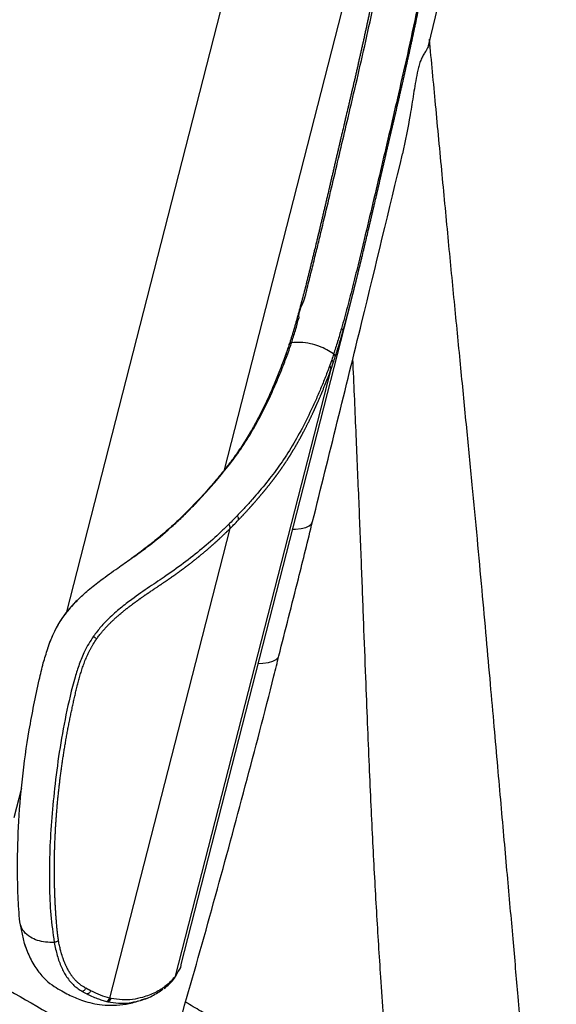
# Paper-space layout '_Isometric' of a CAD drawing. Header units: millimetres. Extents: x -366 to 335, y -210 to 761.
# Tile 6 of 7: x 188 to 335, y 274 to 542. Entities that reach past the tile are written whole.
import ezdxf

# ---------------------------------------------------------------- set-up
doc = ezdxf.new("R2010")
doc.units = ezdxf.units.MM

psp = doc.layouts.new('_Isometric')

# ---------------------------------------------------------------- linework, layer by layer
at = {"color": 7, "linetype": 'Continuous', "lineweight": 25}
for p, q in [((201.27, 380.5), (273.33, 661.71)), ((244.18, 419.15), (292.28, 606.82)), ((299.76, 534.61), (303.5, 550.39)), ((232.38, 284.47), (278.66, 465.05)), ((276.05, 457.62), (276.04, 457.61)), ((261.44, 452.18), (260.82, 450.4)), ((273.4, 449.13), (272.81, 447.44)), ((273.22, 446.61), (273.82, 448.33)), ((230.86, 281.31), (273.22, 446.61)), ((236.69, 410.53), (234.49, 408.27)), ((237.1, 410.8), (237.11, 410.8)), ((247.69, 406.69), (247.69, 406.69)), ((212.98, 275.34), (245.75, 403.22)), ((200, 378.68), (200.01, 378.68)), ((208.53, 373.84), (208.52, 373.83)), ((186.93, 324.55), (188.99, 332.57)), ((231.29, 282.17), (230.86, 281.31)), ((205.53, 277.17), (205.53, 277.17)), ((206.85, 276.46), (206.85, 276.46)), ((212.08, 274.45), (212.43, 274.36)), ((213.33, 275.26), (212.98, 275.34)), ((221.53, 274.83), (223.07, 275.35))]:
    psp.add_line(p, q, dxfattribs=at)
at = {"color": 7, "linetype": 'Continuous', "lineweight": 25, "flags": 128}
for points in [[(260.78, 450.22), (260.8, 450.31), (260.84, 450.39)], [(261.4, 452.02), (261.43, 452.1), (261.46, 452.17)], [(262.76, 402.99), (263.52, 403.02), (265.05, 403.19), (266.32, 403.5), (267.29, 403.95), (267.93, 404.51), (268.21, 405.07)], [(253.4, 366.47), (254.64, 366.52), (256.16, 366.71), (257.41, 367.05), (258.32, 367.53), (258.89, 368.13), (259.05, 368.51)], [(190.14, 289.15), (189.72, 290.18), (188.63, 295.27), (188.63, 295.27), (188.63, 295.27)]]:
    psp.add_lwpolyline(points, dxfattribs=at)
at = {"color": 7, "linetype": 'Continuous', "lineweight": 25}
for centre, radius, start, end in [((261.53, 449.93), 0.835, 97.749, 145.8952), ((262.09, 451.7), 0.786, 94.8668, 143.6533), ((272.89, 448.36), 0.928, 358.2763, 56.8621), ((272.26, 446.65), 0.965, 357.4147, 54.7998), ((235.16, 407.62), 0.918, 107.4556, 136.4883), ((244.22, 403.39), 1.54, 353.5698, 39.3552), ((229.48, 281.68), 1.43, 321.8094, 344.8724), ((211.57, 275.87), 1.51, 289.7211, 339.5879), ((211.92, 275.78), 1.51, 289.8242, 339.756)]:
    psp.add_arc(centre, radius, start, end, dxfattribs=at)
for points, knots in [([(290.25, 579.04), (290.15, 578.38), (290, 577.36), (289.74, 575.63), (289.51, 574.19), (289.27, 572.75), (289.09, 571.67), (288.94, 570.78), (288.78, 569.88), (288.63, 568.98), (288.37, 567.54), (288.12, 566.1), (287.89, 564.85), (287.76, 564.13), (287.62, 563.41), (287.46, 562.51), (287.29, 561.62), (287.05, 560.36), (286.81, 559.11), (286.57, 557.85), (286.4, 556.96), (286.22, 556.06), (286.05, 555.17), (285.87, 554.27), (285.69, 553.38), (285.47, 552.3), (285.29, 551.41), (285.11, 550.51), (284.86, 549.26), (284.56, 547.84), (284.26, 546.41), (284.04, 545.34), (283.81, 544.27), (283.58, 543.2), (283.36, 542.13), (283.16, 541.24), (282.97, 540.35), (282.78, 539.46), (282.55, 538.4), (282.35, 537.51), (282.16, 536.62), (281.96, 535.74), (281.73, 534.67), (281.53, 533.79), (281.33, 532.9), (281.13, 532.02), (280.89, 530.96), (280.69, 530.07), (280.49, 529.19), (280.29, 528.31), (280.09, 527.43), (279.89, 526.55), (279.73, 525.84), (279.52, 524.96), (279.36, 524.26), (279.16, 523.38), (278.99, 522.68), (278.79, 521.8), (278.58, 520.93), (278.34, 519.88), (278.09, 518.83), (277.76, 517.43), (277.43, 516.03), (277.14, 514.8), (276.93, 513.92), (276.77, 513.22), (276.48, 511.99), (276.19, 510.76), (275.86, 509.35), (275.62, 508.29), (275.37, 507.24), (275.16, 506.35), (274.96, 505.47), (274.75, 504.58), (274.5, 503.52), (274.3, 502.64), (274.09, 501.75), (273.89, 500.87), (273.64, 499.8), (273.39, 498.74), (273.14, 497.67), (272.89, 496.61), (272.56, 495.19), (272.23, 493.77), (271.9, 492.35), (271.65, 491.28), (271.4, 490.21), (271.15, 489.15), (270.89, 488.08), (270.64, 487.02), (270.39, 485.95), (270.14, 484.89), (269.88, 483.82), (269.67, 482.93), (269.46, 482.05), (269.16, 480.8), (268.86, 479.56), (268.56, 478.32), (268.34, 477.44), (268.08, 476.38), (267.83, 475.32), (267.63, 474.52), (267.43, 473.73), (267.24, 472.94), (266.98, 471.89), (266.71, 470.84), (266.19, 468.75), (265.39, 465.65), (264.58, 462.63), (264.1, 460.91), (263.98, 460.48), (263.95, 460.37), (263.92, 460.26), (263.85, 460.01), (263.69, 459.45), (263.46, 458.64), (263.25, 457.93), (263.13, 457.51), (263.1, 457.41), (263.09, 457.37), (263.07, 457.3), (263.03, 457.17), (262.95, 456.89), (262.78, 456.35), (262.55, 455.58), (262.31, 454.81), (262.07, 454.06), (261.93, 453.62), (261.83, 453.32)], [0, 0, 0, 0, 0.015383, 0.023752, 0.040492, 0.048862, 0.057233, 0.065605, 0.06979, 0.078162, 0.086535, 0.103281, 0.111654, 0.11584, 0.120027, 0.128401, 0.136775, 0.140962, 0.157711, 0.166085, 0.170273, 0.178648, 0.187024, 0.191211, 0.199587, 0.207963, 0.216339, 0.220527, 0.228904, 0.245658, 0.254035, 0.262412, 0.27079, 0.279168, 0.287546, 0.295924, 0.300113, 0.308492, 0.316871, 0.32525, 0.329439, 0.337818, 0.346198, 0.354577, 0.358767, 0.367147, 0.375527, 0.383907, 0.388097, 0.396478, 0.404858, 0.409049, 0.417429, 0.42162, 0.430001, 0.434192, 0.442573, 0.446763, 0.455145, 0.463527, 0.471908, 0.48029, 0.497053, 0.505435, 0.509625, 0.518007, 0.522197, 0.538959, 0.54734, 0.55572, 0.5641, 0.57248, 0.576669, 0.585049, 0.593428, 0.601807, 0.605996, 0.614375, 0.622753, 0.631131, 0.639509, 0.647886, 0.656264, 0.673017, 0.681394, 0.68977, 0.698145, 0.706521, 0.714896, 0.723271, 0.731645, 0.740019, 0.748393, 0.756766, 0.760953, 0.769326, 0.78607, 0.790256, 0.798628, 0.806999, 0.815369, 0.823739, 0.825831, 0.834199, 0.842567, 0.850933, 0.859297, 0.892768, 0.926209, 0.93456, 0.936647, 0.937169, 0.937299, 0.939386, 0.943561, 0.951908, 0.960253, 0.962339, 0.962861, 0.962991, 0.963513, 0.964556, 0.966641, 0.970813, 0.979154, 0.987494, 0.991663, 1, 1, 1, 1]), ([(269.25, 478.77), (269.25, 478.77), (269.57, 480.11), (270.57, 484.14), (272.16, 490.88), (274.07, 498.95), (275.96, 507.01), (278.04, 515.82), (280.3, 525.41), (282.69, 535.9), (285.4, 548.31), (287.74, 559.98), (289.48, 569.49), (290.28, 574.27), (290.72, 577), (290.92, 578.37), (291.02, 579.05)], [0, 0, 0, 0, 0.000001, 0.040228, 0.120796, 0.201367, 0.281932, 0.362493, 0.46777, 0.573056, 0.678261, 0.838549, 0.919154, 0.959548, 0.979769, 1, 1, 1, 1]), ([(302.53, 577.05), (302.41, 576.28), (302.19, 574.74), (301.72, 571.66), (300.82, 566.26), (299.24, 557.48), (297, 546.14), (294.36, 533.8), (291.75, 522.34), (289.28, 511.7), (286.96, 501.79), (284.62, 491.85), (282.55, 483.16), (280.77, 475.77), (279.24, 469.6), (277.68, 463.47), (276.59, 459.57), (276.05, 457.62)], [0, 0, 0, 0, 0.019095, 0.038189, 0.076384, 0.152781, 0.255102, 0.357514, 0.459839, 0.542909, 0.626064, 0.709064, 0.791922, 0.84303, 0.894156, 0.947064, 1, 1, 1, 1]), ([(276.5, 457.01), (276.51, 457.05), (276.54, 457.13), (276.57, 457.25), (276.6, 457.36), (276.64, 457.48), (276.67, 457.6), (276.7, 457.72), (276.75, 457.88), (276.8, 458.07), (276.87, 458.31), (276.93, 458.55), (277, 458.79), (277.09, 459.1), (277.17, 459.42), (277.26, 459.74), (277.31, 459.94), (277.36, 460.1), (277.39, 460.2), (277.41, 460.3), (277.43, 460.38), (277.46, 460.47), (277.48, 460.55), (277.5, 460.63), (277.53, 460.73), (277.55, 460.81), (277.57, 460.89), (277.59, 460.97), (277.61, 461.05), (277.64, 461.15), (277.66, 461.23), (277.68, 461.31), (277.7, 461.39), (277.73, 461.5), (277.76, 461.62), (277.8, 461.74), (277.83, 461.86), (277.86, 461.96), (277.88, 462.07), (277.91, 462.17), (277.94, 462.29), (277.97, 462.41), (278.01, 462.54), (278.03, 462.64), (278.06, 462.74), (278.09, 462.84), (278.12, 462.97), (278.15, 463.09), (278.18, 463.21), (278.23, 463.38), (278.28, 463.58), (278.34, 463.83), (278.41, 464.08), (278.47, 464.33), (278.54, 464.58), (278.6, 464.82), (278.66, 465.07), (278.72, 465.28), (278.77, 465.49), (278.82, 465.7), (278.89, 465.95), (278.94, 466.16), (278.98, 466.3), (279, 466.38), (279.01, 466.43), (279.02, 466.48), (279.04, 466.55), (279.05, 466.61), (279.07, 466.67), (279.09, 466.73), (279.1, 466.8), (279.12, 466.86), (279.15, 466.99), (279.2, 467.17), (279.26, 467.43), (279.32, 467.68), (279.38, 467.89), (279.43, 468.1), (279.48, 468.31), (279.55, 468.57), (279.61, 468.82), (279.67, 469.07), (279.74, 469.33), (279.79, 469.54), (279.84, 469.75), (279.9, 469.97), (279.96, 470.22), (280.02, 470.48), (280.07, 470.69), (280.11, 470.84), (280.14, 470.94), (280.16, 471.05), (280.19, 471.15), (280.21, 471.24), (280.23, 471.34), (280.28, 471.51), (280.32, 471.68), (280.37, 471.89), (280.41, 472.06), (280.47, 472.28), (280.51, 472.45), (280.56, 472.66), (280.61, 472.87), (280.67, 473.13), (280.74, 473.39), (280.8, 473.64), (280.86, 473.9), (280.91, 474.12), (280.97, 474.33), (281.02, 474.54), (281.08, 474.8), (281.14, 475.06), (281.21, 475.32), (281.26, 475.53), (281.29, 475.68), (281.33, 475.83), (281.44, 476.28), (281.71, 477.39), (282.04, 478.77), (282.33, 479.97), (282.46, 480.53), (282.51, 480.77), (282.53, 480.84), (282.54, 480.88), (282.55, 480.92), (282.58, 481.03), (282.68, 481.48), (282.95, 482.6), (283.28, 483.98), (283.6, 485.35), (283.84, 486.39), (284.04, 487.25), (284.19, 487.85), (284.27, 488.2), (284.33, 488.45), (284.45, 488.97), (284.63, 489.75), (284.87, 490.78), (285.19, 492.16), (285.47, 493.36), (285.69, 494.31), (285.77, 494.65), (285.83, 494.91), (285.95, 495.43), (286.09, 496.03), (286.29, 496.89), (286.49, 497.75), (286.73, 498.78), (286.96, 499.81), (287.16, 500.67), (287.36, 501.53), (287.56, 502.38), (287.8, 503.41), (288.04, 504.44), (288.27, 505.47), (288.51, 506.5), (288.75, 507.52), (288.95, 508.38), (289.11, 509.06), (289.21, 509.48), (289.27, 509.75), (289.3, 509.89), (289.36, 510.11), (289.48, 510.67), (289.68, 511.52), (289.92, 512.54), (290.12, 513.39), (290.28, 514.06), (290.44, 514.74), (290.6, 515.42), (290.76, 516.1), (290.92, 516.78), (291.06, 517.37), (291.19, 517.97), (291.26, 518.25), (291.31, 518.45), (291.32, 518.52), (291.37, 518.75), (291.46, 519.13), (291.62, 519.81), (291.82, 520.66), (292.01, 521.51), (292.21, 522.36), (292.37, 523.05), (292.56, 523.9), (292.72, 524.58), (292.87, 525.27), (292.97, 525.7), (293.07, 526.12), (293.16, 526.55), (293.28, 527.07), (293.38, 527.49), (293.47, 527.92), (293.57, 528.35), (293.68, 528.87), (293.8, 529.38), (293.89, 529.81), (293.99, 530.24), (294.08, 530.67), (294.2, 531.18), (294.31, 531.7), (294.43, 532.22), (294.58, 532.9), (294.76, 533.76), (294.99, 534.8), (295.21, 535.83), (295.4, 536.69), (295.58, 537.55), (295.77, 538.42), (295.95, 539.28), (296.1, 539.97), (296.21, 540.49), (296.32, 541.01), (296.46, 541.7), (296.64, 542.56), (296.93, 543.95), (297.21, 545.33), (297.5, 546.72), (297.71, 547.76), (297.91, 548.8), (298.12, 549.84), (298.29, 550.71), (298.46, 551.57), (298.63, 552.44), (298.83, 553.48), (299, 554.35), (299.13, 555.04), (299.2, 555.38), (299.23, 555.54)], [0, 0, 0, 0, 0.001307, 0.002611, 0.003914, 0.005217, 0.00652, 0.007823, 0.009126, 0.011732, 0.014338, 0.016944, 0.019549, 0.022155, 0.027366, 0.029971, 0.032577, 0.033879, 0.035182, 0.035833, 0.037136, 0.037787, 0.038438, 0.03974, 0.040392, 0.041694, 0.042345, 0.042996, 0.044299, 0.04495, 0.046252, 0.046903, 0.047554, 0.048857, 0.050159, 0.051461, 0.052763, 0.054065, 0.054716, 0.056019, 0.057321, 0.058623, 0.059925, 0.061227, 0.061878, 0.063179, 0.064481, 0.065783, 0.067085, 0.068387, 0.07099, 0.073594, 0.076197, 0.0788, 0.081403, 0.084006, 0.086609, 0.089212, 0.090513, 0.093116, 0.095718, 0.098321, 0.099622, 0.100273, 0.100598, 0.101249, 0.101899, 0.10255, 0.1032, 0.103851, 0.104501, 0.105152, 0.105802, 0.108405, 0.111006, 0.113608, 0.11621, 0.117511, 0.120112, 0.122713, 0.125315, 0.127916, 0.130517, 0.133118, 0.134418, 0.137019, 0.13962, 0.142221, 0.144821, 0.146122, 0.146772, 0.148072, 0.149372, 0.149697, 0.150997, 0.152298, 0.154898, 0.156198, 0.158798, 0.160098, 0.162698, 0.163998, 0.166598, 0.169198, 0.171798, 0.174398, 0.176998, 0.179598, 0.180898, 0.183497, 0.186097, 0.188696, 0.191296, 0.193896, 0.195195, 0.195845, 0.198445, 0.208842, 0.229637, 0.240033, 0.245231, 0.246531, 0.247181, 0.247506, 0.247668, 0.248318, 0.250917, 0.261312, 0.282102, 0.292497, 0.302891, 0.313284, 0.318481, 0.321079, 0.323677, 0.326275, 0.336668, 0.34706, 0.357452, 0.378236, 0.383431, 0.386029, 0.388626, 0.391224, 0.401615, 0.40681, 0.417199, 0.427589, 0.437978, 0.448367, 0.453562, 0.46395, 0.474338, 0.484726, 0.495114, 0.505501, 0.515889, 0.526275, 0.531469, 0.536662, 0.539258, 0.539583, 0.540881, 0.546074, 0.55646, 0.566846, 0.577231, 0.582424, 0.587617, 0.598002, 0.603195, 0.608387, 0.618773, 0.621369, 0.626562, 0.627211, 0.627536, 0.628834, 0.634027, 0.63922, 0.649606, 0.659992, 0.665185, 0.675571, 0.680765, 0.691151, 0.696345, 0.701538, 0.704135, 0.709329, 0.714522, 0.719716, 0.722313, 0.727507, 0.7327, 0.737894, 0.743088, 0.745685, 0.750879, 0.756073, 0.761267, 0.766461, 0.771656, 0.782044, 0.792433, 0.802822, 0.813211, 0.818406, 0.828796, 0.839186, 0.844381, 0.849576, 0.854771, 0.859966, 0.870357, 0.880748, 0.901531, 0.911923, 0.922315, 0.932707, 0.9431, 0.953492, 0.958689, 0.969082, 0.979476, 0.98987, 0.995067, 1, 1, 1, 1]), ([(334.56, 57.29), (334.42, 62.34), (334.14, 73.18), (333.67, 89.53), (333.16, 106.04), (332.62, 121.67), (332.07, 136.43), (331.51, 150.33), (330.93, 163.73), (330.34, 176.59), (329.75, 188.84), (329.19, 200.03), (328.66, 210.16), (328.16, 219.24), (327.69, 227.26), (327.25, 234.23), (326.86, 240.23), (326.48, 245.7), (326.04, 251.74), (325.51, 258.82), (324.86, 267.07), (324.17, 275.34), (323.48, 283.56), (322.77, 291.65), (322.02, 300.16), (321.22, 309.09), (320.38, 318.48), (319.51, 328.26), (318.61, 338.56), (317.65, 349.44), (316.62, 361.09), (315.51, 373.51), (314.32, 386.69), (313.04, 400.64), (311.64, 415.36), (310.14, 430.84), (308.55, 447.1), (306.89, 464.02), (305.19, 481.6), (303.45, 499.84), (301.72, 518.2), (300.57, 530.49), (300.01, 536.44)], [0, 0, 0, 0, 0.031519, 0.067693, 0.102049, 0.134587, 0.165306, 0.194208, 0.221293, 0.248986, 0.274481, 0.297775, 0.31887, 0.337765, 0.354461, 0.368956, 0.381252, 0.391896, 0.403094, 0.418943, 0.436138, 0.454678, 0.470679, 0.487563, 0.50533, 0.523978, 0.543509, 0.564205, 0.585358, 0.608121, 0.632494, 0.658478, 0.686074, 0.71528, 0.746099, 0.77853, 0.812572, 0.848226, 0.884811, 0.92295, 0.962642, 1, 1, 1, 1]), ([(299.85, 535.16), (299.77, 534.81), (299.63, 534.22), (299.09, 533.3), (298.52, 532.39), (297.89, 531.28), (297.36, 530), (296.98, 528.66), (296.56, 526.76), (296.14, 524.37), (295.54, 520.55), (294.51, 514.07), (293.42, 508.73), (292.7, 505.21)], [0, 0, 0, 0, 0.052116, 0.089664, 0.128266, 0.164306, 0.20042, 0.240905, 0.282483, 0.373264, 0.464137, 0.646719, 1, 1, 1, 1]), ([(268.19, 405.08), (272.69, 423.2), (280.97, 456.54), (289.02, 489.95), (292.7, 505.21)], [0, 0, 0, 0, 0.543323, 1, 1, 1, 1]), ([(268.19, 474.48), (268.19, 474.48), (268.55, 475.9), (268.87, 477.34), (269.25, 478.77), (269.25, 478.77)], [0, 0, 0, 0, 0.000014, 0.999986, 1, 1, 1, 1]), ([(267.02, 469.83), (267.02, 469.83), (267.41, 471.36), (267.82, 472.92), (268.19, 474.48), (268.19, 474.48)], [0, 0, 0, 0, 0.000012, 0.999988, 1, 1, 1, 1]), ([(264.55, 460.64), (264.55, 460.64), (264.18, 461.83), (266.19, 465.27), (266.62, 468.25), (267.02, 469.83), (267.02, 469.83)], [0, 0, 0, 0, 0.000004, 0.497756, 0.999994, 1, 1, 1, 1]), ([(262.46, 453.77), (262.46, 453.77), (262.82, 454.86), (263.34, 456.54), (264.04, 458.83), (264.2, 460.07), (264.55, 460.64), (264.55, 460.64)], [0, 0, 0, 0, 0.000007, 0.497948, 0.749557, 0.999995, 1, 1, 1, 1]), ([(276.04, 457.61), (275.7, 456.43), (275.01, 454.04), (274.29, 451.83), (273.93, 450.73)], [0, 0, 0, 0, 0.498213, 1, 1, 1, 1]), ([(274.36, 449.95), (274.37, 449.98), (274.42, 450.13), (274.49, 450.35), (274.59, 450.65), (274.69, 450.96), (274.81, 451.33), (274.93, 451.7), (275.04, 452.08), (275.16, 452.45), (275.28, 452.83), (275.39, 453.21), (275.51, 453.6), (275.6, 453.92), (275.7, 454.24), (275.8, 454.56), (275.91, 454.95), (276.01, 455.28), (276.1, 455.61), (276.2, 455.94), (276.29, 456.27), (276.39, 456.63), (276.46, 456.85), (276.5, 457.01)], [0, 0, 0, 0, 0.013563, 0.067812, 0.094935, 0.149178, 0.203418, 0.257655, 0.311889, 0.366119, 0.420345, 0.474568, 0.528787, 0.583001, 0.610107, 0.664315, 0.718518, 0.772716, 0.799813, 0.854004, 0.908191, 0.935282, 1, 1, 1, 1]), ([(276.5, 457.01), (276.51, 457.06), (276.51, 457.15), (276.42, 457.3), (276.27, 457.46), (276.12, 457.56), (276.04, 457.61)], [0, 0, 0, 0, 0.249407, 0.499602, 0.748992, 1, 1, 1, 1]), ([(276.5, 457.01), (276.51, 457.06), (276.51, 457.15), (276.42, 457.3), (276.27, 457.46), (276.12, 457.56), (276.05, 457.62)], [0, 0, 0, 0, 0.249408, 0.499604, 0.748993, 1, 1, 1, 1]), ([(261.83, 453.32), (261.83, 453.32), (261.69, 452.89), (261.55, 452.45), (261.4, 452.02)], [0, 0, 0, 0, 0.000089, 1, 1, 1, 1]), ([(261.83, 453.32), (261.85, 453.38), (261.88, 453.49), (262.02, 453.62), (262.21, 453.72), (262.38, 453.76), (262.46, 453.77)], [0, 0, 0, 0, 0.25, 0.5, 0.75, 1, 1, 1, 1]), ([(262.03, 452.49), (262.17, 452.91), (262.32, 453.34), (262.46, 453.77), (262.46, 453.77)], [0, 0, 0, 0, 0.999962, 1, 1, 1, 1]), ([(273.93, 450.73), (273.33, 451.13), (272.14, 451.93), (269.94, 452.87), (267.48, 453.58), (264.85, 453.98), (263.26, 453.84), (262.46, 453.77)], [0, 0, 0, 0, 0.186542, 0.372572, 0.560643, 0.780373, 1, 1, 1, 1]), ([(237.11, 410.8), (237.45, 411.16), (238.13, 411.89), (239.46, 413.34), (241.74, 415.9), (244.82, 419.59), (248.27, 424.15), (251.51, 429.2), (254.57, 434.76), (256.97, 439.75), (258.79, 443.98), (260.12, 447.24), (260.99, 449.58), (261.42, 450.75)], [0, 0, 0, 0, 0.033262, 0.066525, 0.133051, 0.266116, 0.399391, 0.532621, 0.665733, 0.798842, 0.865373, 0.932712, 1, 1, 1, 1]), ([(261.42, 450.75), (261.54, 451.09), (261.74, 451.65), (261.94, 452.25), (262.03, 452.49)], [0, 0, 0, 0, 0.598587, 1, 1, 1, 1]), ([(273.93, 450.73), (273.93, 450.73), (273.76, 450.19), (273.58, 449.66), (273.4, 449.13)], [0, 0, 0, 0, 0.00003, 1, 1, 1, 1]), ([(260.73, 450.13), (260.5, 449.48), (259.93, 447.91), (258.89, 445.28), (257.43, 441.73), (255.6, 437.65), (253.49, 433.41), (251.26, 429.37), (248.95, 425.62), (246.54, 422.14), (243.85, 418.68), (240.6, 414.8), (238.17, 412.07), (236.74, 410.58), (236.7, 410.55)], [0, 0, 0, 0, 0.037017, 0.088622, 0.162065, 0.256846, 0.354629, 0.453214, 0.551053, 0.647281, 0.745711, 0.863994, 0.996811, 1, 1, 1, 1]), ([(273.82, 448.33), (274, 448.87), (274.18, 449.4), (274.36, 449.95), (274.36, 449.95)], [0, 0, 0, 0, 0.99997, 1, 1, 1, 1]), ([(279.09, 449.21), (279.11, 448.8), (279.41, 441.9), (279.97, 428.95), (280.74, 410.75), (281.42, 393.75), (282.01, 377.82), (282.56, 363.42), (283.06, 350.44), (283.55, 338.82), (284.03, 327.99), (284.52, 317.87), (285.03, 308.26), (285.56, 298.98), (286.11, 289.93), (286.71, 280.43), (287.15, 273.95), (287.39, 270.41)], [0, 0, 0, 0, 0.006785, 0.115619, 0.216686, 0.311984, 0.401514, 0.485272, 0.555176, 0.620476, 0.68117, 0.737261, 0.790225, 0.841832, 0.892086, 0.940988, 1, 1, 1, 1]), ([(272.81, 447.44), (272.39, 446.29), (271.53, 444), (270.23, 440.88), (269.11, 438.27), (267.5, 434.75), (265.35, 430.39), (262.31, 425.02), (259.08, 420.09), (255.62, 415.6), (252.48, 411.9), (250.13, 409.28), (248.75, 407.8), (248.04, 407.06), (247.69, 406.69)], [0, 0, 0, 0, 0.063964, 0.12805, 0.191762, 0.223615, 0.351078, 0.478757, 0.606426, 0.733868, 0.866867, 0.933425, 0.966712, 1, 1, 1, 1]), ([(248.02, 405.54), (248.08, 405.6), (248.19, 405.71), (248.38, 405.91), (248.56, 406.1), (248.74, 406.29), (248.92, 406.49), (249.1, 406.68), (249.28, 406.87), (249.46, 407.06), (249.64, 407.25), (249.82, 407.44), (249.99, 407.64), (250.17, 407.83), (250.35, 408.02), (250.48, 408.16), (250.65, 408.36), (250.83, 408.55), (251, 408.74), (251.13, 408.89), (251.26, 409.03), (251.39, 409.18), (251.52, 409.32), (251.65, 409.47), (251.76, 409.59), (251.84, 409.69), (251.91, 409.76), (251.96, 409.82), (252, 409.86), (252.02, 409.88), (252.03, 409.89), (252.06, 409.93), (252.17, 410.05), (252.32, 410.22), (252.49, 410.42), (252.66, 410.61), (252.83, 410.81), (253.04, 411.05), (253.2, 411.24), (253.37, 411.44), (253.54, 411.63), (253.7, 411.83), (253.87, 412.02), (254.04, 412.22), (254.2, 412.42), (254.4, 412.66), (254.57, 412.86), (254.73, 413.05), (254.85, 413.2), (254.97, 413.34), (255.1, 413.49), (255.22, 413.64), (255.32, 413.76), (255.42, 413.88), (255.52, 414), (255.68, 414.2), (255.84, 414.4), (256.03, 414.64), (256.23, 414.89), (256.47, 415.18), (256.7, 415.48), (256.9, 415.73), (257.09, 415.98), (257.23, 416.15), (257.33, 416.29), (257.36, 416.33), (257.39, 416.36), (257.44, 416.43), (257.52, 416.54), (257.62, 416.66), (257.72, 416.79), (257.79, 416.89), (257.89, 417.02), (257.96, 417.12), (258.06, 417.25), (258.15, 417.37), (258.25, 417.5), (258.34, 417.63), (258.44, 417.75), (258.55, 417.91), (258.67, 418.06), (258.78, 418.22), (258.89, 418.37), (259, 418.53), (259.15, 418.74), (259.3, 418.94), (259.45, 419.15), (259.56, 419.31), (259.67, 419.47), (259.78, 419.63), (259.9, 419.79), (260.04, 420), (260.19, 420.22), (260.34, 420.43), (260.45, 420.6), (260.56, 420.76), (260.67, 420.92), (260.77, 421.09), (260.92, 421.31), (261.06, 421.53), (261.21, 421.75), (261.32, 421.92), (261.43, 422.09), (261.53, 422.25), (261.64, 422.42), (261.75, 422.59), (261.85, 422.76), (261.96, 422.93), (262.07, 423.1), (262.18, 423.27), (262.28, 423.45), (262.39, 423.62), (262.49, 423.79), (262.6, 423.97), (262.7, 424.14), (262.81, 424.31), (262.91, 424.49), (263.02, 424.66), (263.12, 424.84), (263.26, 425.08), (263.4, 425.31), (263.54, 425.55), (263.64, 425.73), (263.78, 425.96), (263.92, 426.2), (264.06, 426.44), (264.16, 426.62), (264.29, 426.86), (264.43, 427.11), (264.57, 427.35), (264.7, 427.59), (264.84, 427.84), (264.97, 428.08), (265.07, 428.27), (265.17, 428.45), (265.27, 428.64), (265.35, 428.79), (265.42, 428.92), (265.47, 429.01), (265.52, 429.11), (265.57, 429.2), (265.62, 429.29), (265.69, 429.42), (265.8, 429.64), (265.93, 429.89), (266.1, 430.21), (266.26, 430.52), (266.43, 430.84), (266.59, 431.16), (266.72, 431.42), (266.88, 431.74), (267.01, 432), (267.17, 432.33), (267.3, 432.59), (267.46, 432.92), (267.58, 433.18), (267.74, 433.51), (267.9, 433.84), (268.06, 434.17), (268.17, 434.41), (268.25, 434.57), (268.32, 434.74), (268.42, 434.94), (268.51, 435.15), (268.6, 435.35), (268.7, 435.55), (268.77, 435.72), (268.84, 435.86), (268.88, 435.96), (268.94, 436.09), (269.01, 436.23), (269.07, 436.37), (269.11, 436.47), (269.17, 436.61), (269.25, 436.78), (269.34, 436.98), (269.43, 437.19), (269.52, 437.4), (269.65, 437.67), (269.8, 438.02), (269.98, 438.44), (270.16, 438.85), (270.31, 439.2), (270.4, 439.43), (270.44, 439.53), (270.47, 439.59), (270.55, 439.78), (270.65, 440.02), (270.77, 440.31), (270.95, 440.74), (271.21, 441.38), (271.91, 443.12), (272.5, 444.63), (273.04, 446.1), (273.14, 446.38), (273.21, 446.57), (273.22, 446.61)], [0, 0, 0, 0, 0.005395, 0.009666, 0.018207, 0.022478, 0.026749, 0.035291, 0.039562, 0.043833, 0.052375, 0.056646, 0.060917, 0.069459, 0.07373, 0.078001, 0.082272, 0.090814, 0.095085, 0.099356, 0.103627, 0.107898, 0.112169, 0.11644, 0.120711, 0.122846, 0.124982, 0.127117, 0.128185, 0.128719, 0.128853, 0.129386, 0.131522, 0.140064, 0.144335, 0.148606, 0.157148, 0.161419, 0.169961, 0.174232, 0.178503, 0.187045, 0.191316, 0.195587, 0.204129, 0.2084, 0.216942, 0.221213, 0.225484, 0.229755, 0.234026, 0.238297, 0.242568, 0.244704, 0.248975, 0.253246, 0.261788, 0.266059, 0.274601, 0.283143, 0.291685, 0.300227, 0.304498, 0.31304, 0.315176, 0.316243, 0.31651, 0.317578, 0.321849, 0.32612, 0.328255, 0.332526, 0.334662, 0.338933, 0.341068, 0.345339, 0.34961, 0.351746, 0.356016, 0.360287, 0.364558, 0.368829, 0.3731, 0.377371, 0.381642, 0.390183, 0.394454, 0.398725, 0.402995, 0.407266, 0.411537, 0.415807, 0.424349, 0.428619, 0.43289, 0.437161, 0.441431, 0.445702, 0.449972, 0.458513, 0.462783, 0.467054, 0.471324, 0.475595, 0.479865, 0.484135, 0.488406, 0.492676, 0.496946, 0.501216, 0.505487, 0.509757, 0.514027, 0.518297, 0.522567, 0.526838, 0.531108, 0.535378, 0.539648, 0.543918, 0.552458, 0.556728, 0.560998, 0.565268, 0.573808, 0.578078, 0.582347, 0.586617, 0.595157, 0.599427, 0.603696, 0.612236, 0.616506, 0.620775, 0.625045, 0.629315, 0.633584, 0.635719, 0.637854, 0.639988, 0.642123, 0.644258, 0.646393, 0.650662, 0.659201, 0.663471, 0.672009, 0.680548, 0.684817, 0.693356, 0.697625, 0.706164, 0.710433, 0.718971, 0.72324, 0.731778, 0.736047, 0.744585, 0.753123, 0.757392, 0.759526, 0.763795, 0.768064, 0.772333, 0.776601, 0.78087, 0.785139, 0.787273, 0.789407, 0.791542, 0.79581, 0.797945, 0.800079, 0.802213, 0.806482, 0.81075, 0.815019, 0.819287, 0.823556, 0.832093, 0.840629, 0.849166, 0.857703, 0.861971, 0.863038, 0.863572, 0.865706, 0.874242, 0.87851, 0.882778, 0.89985, 0.916922, 0.985208, 0.989475, 0.998007, 1, 1, 1, 1]), ([(234.89, 408.5), (235.26, 408.88), (236.01, 409.64), (236.74, 410.41), (237.1, 410.8)], [0, 0, 0, 0, 0.499983, 1, 1, 1, 1]), ([(236.69, 410.53), (236.74, 410.58), (236.86, 410.7), (237.02, 410.76), (237.1, 410.8)], [0, 0, 0, 0, 0.478564, 1, 1, 1, 1]), ([(236.71, 410.54), (236.76, 410.59), (236.87, 410.71), (237.02, 410.77), (237.11, 410.8)], [0, 0, 0, 0, 0.449895, 1, 1, 1, 1]), ([(234.48, 408.27), (233.71, 407.49), (231.78, 405.53), (228.37, 402.44), (224.26, 399.04), (220.98, 396.53), (219.03, 395.16), (218.62, 394.87)], [0, 0, 0, 0, 0.166772, 0.419802, 0.676253, 0.932076, 1, 1, 1, 1]), ([(218.82, 395.01), (219.05, 395.17), (220.75, 396.36), (224.4, 399.05), (228.66, 402.59), (232.31, 405.93), (234.03, 407.64), (234.89, 408.5)], [0, 0, 0, 0, 0.038187, 0.276105, 0.637463, 0.81866, 1, 1, 1, 1]), ([(247.69, 406.69), (247.31, 406.3), (246.56, 405.53), (245.8, 404.76), (245.41, 404.37)], [0, 0, 0, 0, 0.499983, 1, 1, 1, 1]), ([(245.75, 403.22), (246.06, 403.53), (246.83, 404.3), (247.58, 405.08), (248.02, 405.54)], [0, 0, 0, 0, 0.4027582, 1, 1, 1, 1]), ([(248.02, 405.54), (248.03, 405.64), (248.05, 405.82), (247.99, 406.12), (247.88, 406.42), (247.75, 406.6), (247.69, 406.69)], [0, 0, 0, 0, 0.249403, 0.499602, 0.748882, 1, 1, 1, 1]), ([(248.02, 405.54), (248.03, 405.63), (248.05, 405.82), (247.99, 406.12), (247.88, 406.42), (247.75, 406.6), (247.69, 406.69)], [0, 0, 0, 0, 0.249403, 0.499602, 0.748882, 1, 1, 1, 1]), ([(259.01, 368.52), (260.79, 375.5), (263.9, 387.68), (266.9, 399.88), (268.18, 405.08)], [0, 0, 0, 0, 0.573739, 1, 1, 1, 1]), ([(245.41, 404.37), (244.7, 403.67), (242.55, 401.56), (238.7, 398.16), (233.73, 394.18), (228.74, 390.58), (223.82, 387.33), (219.61, 384.42), (215.87, 381.56), (213.03, 379.06), (210.53, 376.49), (209.19, 374.72), (208.53, 373.84)], [0, 0, 0, 0, 0.072917, 0.218779, 0.364785, 0.510793, 0.629133, 0.747329, 0.821356, 0.895233, 0.947691, 1, 1, 1, 1]), ([(209.4, 373.12), (209.42, 373.14), (209.46, 373.21), (209.57, 373.36), (209.79, 373.67), (210.11, 374.09), (210.44, 374.51), (210.7, 374.84), (210.9, 375.08), (211.1, 375.32), (211.31, 375.56), (211.51, 375.79), (211.72, 376.02), (211.93, 376.25), (212.13, 376.47), (212.34, 376.69), (212.55, 376.91), (212.76, 377.13), (212.98, 377.34), (213.19, 377.55), (213.4, 377.76), (213.61, 377.97), (213.83, 378.17), (214.04, 378.37), (214.25, 378.57), (214.47, 378.76), (214.68, 378.96), (214.9, 379.15), (215.11, 379.34), (215.32, 379.53), (215.61, 379.77), (215.9, 380.01), (216.18, 380.25), (216.4, 380.43), (216.61, 380.61), (216.82, 380.78), (217.04, 380.95), (217.25, 381.12), (217.47, 381.29), (217.64, 381.43), (217.82, 381.57), (218, 381.71), (218.17, 381.84), (218.35, 381.98), (218.49, 382.09), (218.67, 382.22), (218.85, 382.35), (219.02, 382.48), (219.16, 382.59), (219.27, 382.67), (219.41, 382.77), (219.52, 382.85), (219.61, 382.92), (219.7, 382.99), (219.82, 383.08), (219.96, 383.18), (220.1, 383.28), (220.24, 383.38), (220.38, 383.49), (220.49, 383.56), (220.63, 383.66), (220.76, 383.76), (220.9, 383.86), (221.04, 383.96), (221.18, 384.06), (221.32, 384.16), (221.46, 384.25), (221.59, 384.35), (221.76, 384.47), (221.9, 384.57), (222.07, 384.69), (222.24, 384.81), (222.45, 384.95), (222.62, 385.07), (222.79, 385.19), (222.96, 385.3), (223.16, 385.44), (223.33, 385.56), (223.5, 385.67), (223.67, 385.79), (223.87, 385.93), (224.07, 386.06), (224.34, 386.24), (224.61, 386.42), (224.87, 386.6), (225.07, 386.74), (225.27, 386.87), (225.54, 387.05), (225.8, 387.22), (226.06, 387.4), (226.26, 387.53), (226.45, 387.66), (226.65, 387.79), (226.84, 387.92), (227.1, 388.1), (227.36, 388.27), (227.62, 388.45), (227.81, 388.58), (228.01, 388.71), (228.2, 388.84), (228.39, 388.97), (228.58, 389.1), (228.77, 389.23), (228.93, 389.34), (229.09, 389.45), (229.22, 389.54), (229.37, 389.65), (229.5, 389.74), (229.66, 389.85), (229.78, 389.93), (229.94, 390.04), (230.06, 390.13), (230.19, 390.22), (230.32, 390.31), (230.44, 390.4), (230.6, 390.51), (230.75, 390.62), (230.91, 390.73), (231.06, 390.84), (231.22, 390.95), (231.4, 391.09), (231.59, 391.22), (231.74, 391.33), (231.89, 391.44), (232.04, 391.56), (232.2, 391.67), (232.32, 391.76), (232.44, 391.85), (232.56, 391.94), (232.68, 392.03), (232.77, 392.09), (232.9, 392.18), (233.02, 392.27), (233.14, 392.36), (233.23, 392.43), (233.32, 392.5), (233.41, 392.57), (233.53, 392.66), (233.65, 392.75), (233.77, 392.84), (233.86, 392.91), (233.95, 392.97), (234.04, 393.04), (234.13, 393.11), (234.21, 393.18), (234.33, 393.27), (234.45, 393.36), (234.57, 393.45), (234.69, 393.54), (234.9, 393.7), (235.19, 393.93), (235.54, 394.2), (235.83, 394.43), (236.12, 394.66), (236.41, 394.89), (236.75, 395.17), (236.99, 395.36), (237.12, 395.46), (237.13, 395.47), (237.14, 395.48), (237.15, 395.49), (237.23, 395.55), (237.41, 395.7), (237.7, 395.94), (238.04, 396.21), (238.32, 396.45), (238.6, 396.68), (238.87, 396.92), (239.15, 397.15), (239.43, 397.38), (239.65, 397.57), (239.87, 397.76), (240.08, 397.95), (240.3, 398.14), (240.52, 398.33), (240.73, 398.52), (240.95, 398.71), (241.16, 398.9), (241.32, 399.04), (241.48, 399.18), (241.62, 399.3), (241.75, 399.42), (241.88, 399.54), (242.04, 399.68), (242.2, 399.83), (242.35, 399.97), (242.49, 400.09), (242.62, 400.21), (242.75, 400.33), (242.9, 400.47), (243.11, 400.67), (243.37, 400.91), (243.62, 401.15), (243.88, 401.39), (244.08, 401.58), (244.33, 401.83), (244.54, 402.02), (244.74, 402.22), (244.89, 402.36), (245.04, 402.51), (245.18, 402.65), (245.33, 402.8), (245.48, 402.95), (245.62, 403.09), (245.71, 403.18), (245.75, 403.22)], [0, 0, 0, 0, 0.001308, 0.003863, 0.008973, 0.019199, 0.029427, 0.034542, 0.039657, 0.044773, 0.04989, 0.055007, 0.060125, 0.065244, 0.070363, 0.075482, 0.080603, 0.085723, 0.090845, 0.095966, 0.101088, 0.106211, 0.111334, 0.116458, 0.121581, 0.126706, 0.13183, 0.136955, 0.142081, 0.147206, 0.152332, 0.162585, 0.167712, 0.172839, 0.177966, 0.183094, 0.188221, 0.193349, 0.198478, 0.203606, 0.20617, 0.211299, 0.216428, 0.218992, 0.224121, 0.226686, 0.231815, 0.236945, 0.23951, 0.242074, 0.244639, 0.249769, 0.25009, 0.251372, 0.256502, 0.259067, 0.261632, 0.266762, 0.269328, 0.271893, 0.274458, 0.279588, 0.282154, 0.284719, 0.28985, 0.292415, 0.294981, 0.300111, 0.302677, 0.307808, 0.310374, 0.315505, 0.320636, 0.325767, 0.328333, 0.333465, 0.338596, 0.343728, 0.346294, 0.351425, 0.356557, 0.361689, 0.366821, 0.377085, 0.382217, 0.38735, 0.392482, 0.397614, 0.407879, 0.413011, 0.418144, 0.423276, 0.428409, 0.433541, 0.438674, 0.448939, 0.454071, 0.459204, 0.464336, 0.469469, 0.474602, 0.479734, 0.484867, 0.49, 0.492566, 0.497698, 0.500265, 0.505397, 0.507964, 0.513096, 0.515663, 0.520795, 0.523362, 0.525928, 0.531061, 0.533627, 0.538759, 0.543892, 0.546458, 0.551591, 0.556724, 0.561856, 0.566989, 0.569555, 0.574688, 0.579821, 0.582387, 0.584953, 0.590086, 0.592652, 0.595218, 0.597785, 0.602917, 0.605484, 0.60805, 0.610616, 0.613183, 0.615749, 0.620882, 0.623448, 0.626014, 0.628581, 0.631147, 0.633713, 0.63628, 0.638846, 0.643979, 0.646545, 0.649111, 0.654244, 0.664509, 0.674775, 0.68504, 0.690173, 0.700438, 0.710704, 0.720969, 0.721611, 0.721931, 0.722012, 0.722332, 0.723616, 0.728748, 0.739014, 0.749279, 0.759545, 0.764677, 0.774943, 0.785208, 0.790341, 0.800606, 0.805739, 0.810872, 0.821137, 0.82627, 0.831403, 0.841668, 0.846801, 0.851934, 0.857067, 0.862199, 0.864766, 0.869898, 0.875031, 0.880164, 0.885297, 0.89043, 0.892996, 0.898129, 0.903261, 0.908394, 0.91866, 0.928925, 0.934058, 0.944324, 0.949457, 0.959722, 0.964855, 0.969988, 0.975121, 0.980253, 0.985386, 0.990519, 0.995652, 1, 1, 1, 1]), ([(204.22, 383.69), (205.19, 384.62), (207.3, 386.65), (211.01, 389.49), (214.95, 392.32), (217.6, 394.16), (218.82, 395.01)], [0, 0, 0, 0, 0.191431, 0.418108, 0.734115, 1, 1, 1, 1]), ([(204.07, 383.63), (203.67, 383.22), (202.77, 382.32), (201.44, 380.76), (200.47, 379.48), (200, 378.78), (199.93, 378.67)], [0, 0, 0, 0, 0.274861, 0.618204, 0.944908, 1, 1, 1, 1]), ([(200.01, 378.68), (200.59, 379.49), (201.76, 381.1), (203.21, 382.77), (204.05, 383.53), (204.22, 383.69)], [0, 0, 0, 0, 0.441108, 0.88303, 1, 1, 1, 1]), ([(199.93, 378.66), (199.69, 378.3), (199.05, 377.33), (198.11, 375.62), (197.14, 373.54), (196.47, 371.85), (196.15, 370.86), (196.06, 370.61)], [0, 0, 0, 0, 0.145551, 0.388234, 0.642836, 0.907381, 1, 1, 1, 1]), ([(196.08, 370.49), (196.15, 370.72), (196.52, 371.94), (197.46, 374.15), (198.71, 376.68), (199.65, 378.13), (200, 378.68)], [0, 0, 0, 0, 0.08296, 0.435583, 0.787374, 1, 1, 1, 1]), ([(199.93, 378.66), (199.93, 378.67), (199.93, 378.69), (199.97, 378.69), (200, 378.68)], [0, 0, 0, 0, 0.26074, 1, 1, 1, 1]), ([(199.93, 378.67), (199.93, 378.67), (199.94, 378.69), (199.98, 378.69), (200.01, 378.68)], [0, 0, 0, 0, 0.223895, 1, 1, 1, 1]), ([(208.52, 373.83), (208.09, 373.17), (207.22, 371.85), (205.87, 369.31), (204.6, 366.25), (202.83, 360.45), (200.93, 352.42), (199.15, 342.31), (197.92, 332.64), (197.03, 323.36), (196.54, 314.52), (196.47, 306.01), (196.82, 297.88), (197.51, 292.97), (197.85, 290.52)], [0, 0, 0, 0, 0.023938, 0.047889, 0.08635, 0.124942, 0.239351, 0.354094, 0.468772, 0.574925, 0.681549, 0.788093, 0.894245, 1, 1, 1, 1]), ([(199.02, 291.03), (199, 291.12), (198.93, 291.55), (198.85, 292.16), (198.76, 292.87), (198.68, 293.59), (198.59, 294.5), (198.51, 295.42), (198.45, 296.17), (198.41, 296.73), (198.35, 297.48), (198.3, 298.23), (198.24, 299.18), (198.19, 299.94), (198.14, 300.89), (198.1, 301.66), (198.06, 302.63), (198.02, 303.6), (197.98, 304.57), (197.96, 305.55), (197.93, 306.54), (197.92, 307.53), (197.91, 308.33), (197.9, 309.13), (197.9, 309.93), (197.9, 310.73), (197.9, 311.34), (197.9, 312.15), (197.91, 312.96), (197.93, 313.77), (197.94, 314.59), (197.96, 315.41), (197.99, 316.44), (198.02, 317.27), (198.06, 318.31), (198.1, 319.35), (198.16, 320.39), (198.21, 321.44), (198.26, 322.28), (198.33, 323.34), (198.4, 324.4), (198.48, 325.46), (198.57, 326.53), (198.64, 327.39), (198.74, 328.46), (198.84, 329.53), (198.95, 330.61), (199.07, 331.7), (199.16, 332.56), (199.26, 333.43), (199.36, 334.3), (199.47, 335.18), (199.58, 336.05), (199.67, 336.71), (199.79, 337.59), (199.91, 338.47), (200.04, 339.35), (200.17, 340.24), (200.3, 341.12), (200.47, 342.23), (200.65, 343.34), (200.84, 344.45), (201.03, 345.57), (201.19, 346.46), (201.35, 347.36), (201.51, 348.25), (201.68, 349.15), (201.86, 350.05), (202.04, 350.95), (202.22, 351.85), (202.41, 352.76), (202.55, 353.43), (202.74, 354.34), (202.93, 355.24), (203.13, 356.15), (203.28, 356.83), (203.44, 357.51), (203.65, 358.42), (203.87, 359.33), (204.07, 360.13), (204.21, 360.7), (204.42, 361.5), (204.67, 362.42), (205, 363.57), (205.35, 364.72), (205.75, 365.87), (206.09, 366.79), (206.36, 367.49), (206.75, 368.4), (207.18, 369.32), (207.64, 370.21), (207.91, 370.71), (208.19, 371.21), (208.64, 371.97), (209.09, 372.65), (209.4, 373.12)], [0, 0, 0, 0, 0.003867, 0.019334, 0.027066, 0.034797, 0.050259, 0.065719, 0.073448, 0.081177, 0.088905, 0.104363, 0.112091, 0.127547, 0.135275, 0.15073, 0.158457, 0.173911, 0.189364, 0.19709, 0.212542, 0.227993, 0.235718, 0.243443, 0.258893, 0.266617, 0.274342, 0.282066, 0.297514, 0.305238, 0.312962, 0.328408, 0.336132, 0.351577, 0.3593, 0.374745, 0.39019, 0.397912, 0.413355, 0.421077, 0.43652, 0.451962, 0.459683, 0.475125, 0.482845, 0.498286, 0.513727, 0.521447, 0.536887, 0.544606, 0.552326, 0.567765, 0.575484, 0.583204, 0.590923, 0.606361, 0.61408, 0.621799, 0.637236, 0.644955, 0.660392, 0.675829, 0.683547, 0.698984, 0.706702, 0.71442, 0.729856, 0.737574, 0.745292, 0.760728, 0.768445, 0.776163, 0.783881, 0.799316, 0.807034, 0.814751, 0.822469, 0.830187, 0.845622, 0.853339, 0.857198, 0.864916, 0.880352, 0.88807, 0.903509, 0.918951, 0.926671, 0.934393, 0.942115, 0.957574, 0.965301, 0.97303, 0.974962, 0.982694, 1, 1, 1, 1]), ([(209.4, 373.12), (209.35, 373.17), (209.25, 373.27), (209.04, 373.44), (208.8, 373.64), (208.62, 373.77), (208.52, 373.83)], [0, 0, 0, 0, 0.249408, 0.499603, 0.749005, 1, 1, 1, 1]), ([(209.4, 373.12), (209.35, 373.17), (209.25, 373.27), (209.04, 373.45), (208.8, 373.64), (208.62, 373.77), (208.53, 373.84)], [0, 0, 0, 0, 0.249409, 0.499604, 0.749005, 1, 1, 1, 1]), ([(188.63, 295.27), (188.63, 295.27), (188.33, 297.47), (187.98, 302.14), (187.8, 311.05), (187.99, 321.88), (189.05, 334.87), (190.89, 348.27), (193.06, 358.93), (194.75, 366.34), (195.66, 369.19), (196.08, 370.49)], [0, 0, 0, 0, 0.000001, 0.105543, 0.211256, 0.38204, 0.553433, 0.724829, 0.895617, 0.952142, 1, 1, 1, 1]), ([(220.99, 231.62), (222.21, 235.63), (226.46, 249.51), (233.4, 273.37), (241.83, 303.18), (249.9, 333.08), (255.63, 354.86), (258.57, 366.7), (259.02, 368.52)], [0, 0, 0, 0, 0.088596, 0.306606, 0.524593, 0.742552, 0.96048, 1, 1, 1, 1]), ([(89.57, 336.19), (95.15, 332.61), (108.57, 323.99), (130.03, 310.64), (153.9, 296.11), (177.95, 281.88), (196.95, 270.85), (207.99, 264.66), (210.9, 263.02)], [0, 0, 0, 0, 0.140576, 0.337772, 0.534971, 0.732162, 0.929332, 1, 1, 1, 1]), ([(197.85, 290.52), (197.06, 290.51), (195.47, 290.48), (193.23, 290.99), (191.17, 291.94), (189.46, 293.37), (188.91, 294.64), (188.63, 295.27)], [0, 0, 0, 0, 0.186296, 0.372087, 0.560061, 0.780013, 1, 1, 1, 1]), ([(189.78, 290.08), (190.26, 288.74), (191.26, 285.95), (193.3, 282.69), (195.47, 280.24), (197.74, 278.54), (199.83, 277.29), (201.72, 276.26), (203.52, 275.44), (205.48, 274.69), (207.68, 274.03), (210.34, 273.52), (213.31, 273.29), (216.55, 273.56), (219.12, 274), (220.49, 274.47), (220.72, 274.55)], [0, 0, 0, 0, 0.0695, 0.145006, 0.218432, 0.284669, 0.34403, 0.397681, 0.44924, 0.500302, 0.571179, 0.654029, 0.751405, 0.86139, 0.976769, 1, 1, 1, 1]), ([(197.85, 290.52), (198.1, 289.29), (198.6, 286.82), (199.76, 283.7), (201.28, 280.9), (202.85, 279.02), (204.35, 277.85), (205.13, 277.4), (205.53, 277.17)], [0, 0, 0, 0, 0.185461, 0.371529, 0.557001, 0.776546, 0.888085, 1, 1, 1, 1]), ([(206.48, 278.02), (206.45, 278.04), (206.31, 278.12), (206.11, 278.24), (205.82, 278.41), (205.54, 278.58), (205.26, 278.77), (205.03, 278.93), (204.81, 279.1), (204.54, 279.31), (204.21, 279.6), (203.9, 279.9), (203.59, 280.23), (203.29, 280.57), (202.99, 280.93), (202.76, 281.24), (202.57, 281.5), (202.43, 281.7), (202.29, 281.91), (202.11, 282.19), (201.89, 282.55), (201.63, 282.99), (201.39, 283.46), (201.19, 283.86), (200.99, 284.28), (200.84, 284.62), (200.7, 284.96), (200.56, 285.32), (200.42, 285.68), (200.29, 286.05), (200.19, 286.32), (200.06, 286.7), (199.94, 287.09), (199.82, 287.48), (199.71, 287.88), (199.57, 288.38), (199.42, 289.01), (199.28, 289.64), (199.14, 290.31), (199.06, 290.79), (199.02, 291.03)], [0, 0, 0, 0, 0.008442, 0.04199, 0.058763, 0.092309, 0.125852, 0.142623, 0.159392, 0.192928, 0.22646, 0.259987, 0.293509, 0.327026, 0.360539, 0.394047, 0.410798, 0.427548, 0.444297, 0.461045, 0.494538, 0.528027, 0.56151, 0.594988, 0.611724, 0.645194, 0.661926, 0.678658, 0.712117, 0.728845, 0.745571, 0.762296, 0.795744, 0.812465, 0.829185, 0.862623, 0.896057, 0.929485, 0.962908, 1, 1, 1, 1]), ([(232.35, 284.48), (232.34, 284.41), (232.28, 283.53), (231.76, 282.83), (231.29, 282.17)], [0, 0, 0, 0, 0.071249, 1, 1, 1, 1]), ([(230.74, 281.07), (230.85, 281.2), (231.05, 281.44), (231.19, 281.71), (231.25, 281.83)], [0, 0, 0, 0, 0.549115, 1, 1, 1, 1]), ([(230.86, 281.31), (230.07, 280.41), (228.54, 278.68), (225.47, 276.8), (222.33, 275.58), (219.21, 274.92), (216.34, 274.74), (214.34, 275.09), (213.33, 275.26)], [0, 0, 0, 0, 0.21063, 0.406621, 0.602615, 0.735081, 0.867601, 1, 1, 1, 1]), ([(227.79, 277.95), (228.29, 278.35), (229.33, 279.18), (230.17, 280.24), (230.61, 280.79)], [0, 0, 0, 0, 0.481538, 1, 1, 1, 1]), ([(206.48, 278.02), (206.43, 277.93), (206.32, 277.73), (206.09, 277.48), (205.83, 277.29), (205.63, 277.21), (205.53, 277.17)], [0, 0, 0, 0, 0.249404, 0.499602, 0.748899, 1, 1, 1, 1]), ([(206.48, 278.02), (206.43, 277.93), (206.32, 277.73), (206.1, 277.48), (205.83, 277.29), (205.63, 277.21), (205.53, 277.17)], [0, 0, 0, 0, 0.249404, 0.499602, 0.748898, 1, 1, 1, 1]), ([(205.53, 277.17), (205.75, 277.05), (206.19, 276.8), (206.63, 276.57), (206.85, 276.46)], [0, 0, 0, 0, 0.4999596, 1, 1, 1, 1]), ([(207.8, 277.32), (207.8, 277.32), (207.79, 277.32), (207.79, 277.33), (207.78, 277.33), (207.78, 277.33), (207.77, 277.33), (207.76, 277.34), (207.76, 277.34), (207.75, 277.34), (207.75, 277.35), (207.74, 277.35), (207.73, 277.35), (207.73, 277.36), (207.72, 277.36), (207.71, 277.36), (207.71, 277.37), (207.7, 277.37), (207.69, 277.38), (207.68, 277.38), (207.66, 277.39), (207.65, 277.4), (207.63, 277.41), (207.61, 277.42), (207.59, 277.43), (207.57, 277.44), (207.55, 277.45), (207.53, 277.46), (207.52, 277.46), (207.5, 277.47), (207.48, 277.49), (207.45, 277.5), (207.44, 277.51), (207.42, 277.51), (207.41, 277.52), (207.38, 277.53), (207.36, 277.54), (207.34, 277.56), (207.33, 277.56), (207.31, 277.57), (207.29, 277.58), (207.27, 277.59), (207.25, 277.6), (207.23, 277.61), (207.21, 277.62), (207.2, 277.63), (207.18, 277.64), (207.15, 277.65), (207.13, 277.67), (207.12, 277.67), (207.1, 277.68), (207.08, 277.69), (207.06, 277.7), (207.04, 277.71), (207.02, 277.73), (207, 277.73), (206.99, 277.74), (206.97, 277.75), (206.95, 277.76), (206.93, 277.78), (206.91, 277.79), (206.89, 277.8), (206.88, 277.8), (206.86, 277.81), (206.84, 277.83), (206.82, 277.84), (206.79, 277.85), (206.78, 277.86), (206.76, 277.87), (206.74, 277.88), (206.72, 277.89), (206.7, 277.9), (206.68, 277.91), (206.67, 277.92), (206.65, 277.93), (206.63, 277.94), (206.61, 277.95), (206.58, 277.97), (206.57, 277.97), (206.55, 277.98), (206.54, 277.99), (206.51, 278.01), (206.49, 278.02), (206.48, 278.02)], [0, 0, 0, 0, 0.000244, 0.006343, 0.012443, 0.015493, 0.021593, 0.024642, 0.030742, 0.033792, 0.039892, 0.045991, 0.049041, 0.055141, 0.058191, 0.06429, 0.07039, 0.07344, 0.07954, 0.091739, 0.103938, 0.116138, 0.128337, 0.140536, 0.164935, 0.177134, 0.189333, 0.201532, 0.213731, 0.225931, 0.250329, 0.262528, 0.274727, 0.286926, 0.299125, 0.311324, 0.335722, 0.347921, 0.36012, 0.372319, 0.384518, 0.396717, 0.421115, 0.433314, 0.445513, 0.457712, 0.469911, 0.494308, 0.506507, 0.518706, 0.530905, 0.543104, 0.555302, 0.5797, 0.591898, 0.604097, 0.616296, 0.628494, 0.640693, 0.66509, 0.677289, 0.689487, 0.701686, 0.713885, 0.726083, 0.75048, 0.762678, 0.774877, 0.787075, 0.799274, 0.82367, 0.835869, 0.848067, 0.860265, 0.872464, 0.884662, 0.909059, 0.921257, 0.933455, 0.945653, 0.957851, 0.97005, 1, 1, 1, 1]), ([(207.8, 277.32), (207.75, 277.22), (207.64, 277.02), (207.42, 276.78), (207.15, 276.57), (206.95, 276.5), (206.85, 276.46)], [0, 0, 0, 0, 0.249405, 0.499602, 0.748919, 1, 1, 1, 1]), ([(207.8, 277.32), (207.75, 277.22), (207.65, 277.02), (207.42, 276.77), (207.16, 276.57), (206.95, 276.5), (206.85, 276.46)], [0, 0, 0, 0, 0.249405, 0.499602, 0.748918, 1, 1, 1, 1]), ([(206.85, 276.46), (207.12, 276.32), (207.51, 276.13), (208.43, 275.7), (209.5, 275.25), (210.85, 274.78), (211.67, 274.56), (212.08, 274.45)], [0, 0, 0, 0, 0.145061, 0.21759, 0.507736, 0.753789, 1, 1, 1, 1]), ([(212.98, 275.34), (212.15, 275.58), (210.49, 276.04), (208.69, 276.89), (207.8, 277.32)], [0, 0, 0, 0, 0.499342, 1, 1, 1, 1]), ([(218.22, 274.06), (219.12, 274.22), (221.39, 274.61), (224.61, 275.82), (226.54, 277.15), (227.51, 277.81)], [0, 0, 0, 0, 0.247029, 0.623516, 1, 1, 1, 1]), ([(212.43, 274.36), (213.43, 274.18), (215.42, 273.82), (217.28, 273.98), (218.22, 274.06)], [0, 0, 0, 0, 0.4997774, 1, 1, 1, 1]), ([(259.91, 258.28), (252.55, 262.81), (243.81, 268.18), (234.99, 273.4), (233.6, 274.22)], [0, 0, 0, 0, 0.842586, 1, 1, 1, 1])]:
    psp.add_open_spline(points, degree=3, knots=knots, dxfattribs=at)
for points in [[(274.36, 449.95), (274.37, 450.01), (274.37, 450.13), (274.29, 450.34), (274.15, 450.54), (274.01, 450.66), (273.93, 450.73)], [(199.02, 291.03), (198.94, 290.96), (198.79, 290.83), (198.51, 290.68), (198.19, 290.57), (197.97, 290.54), (197.85, 290.52)]]:
    psp.add_open_spline(points, degree=3, dxfattribs=at)

doc.saveas('drawing.dxf')
